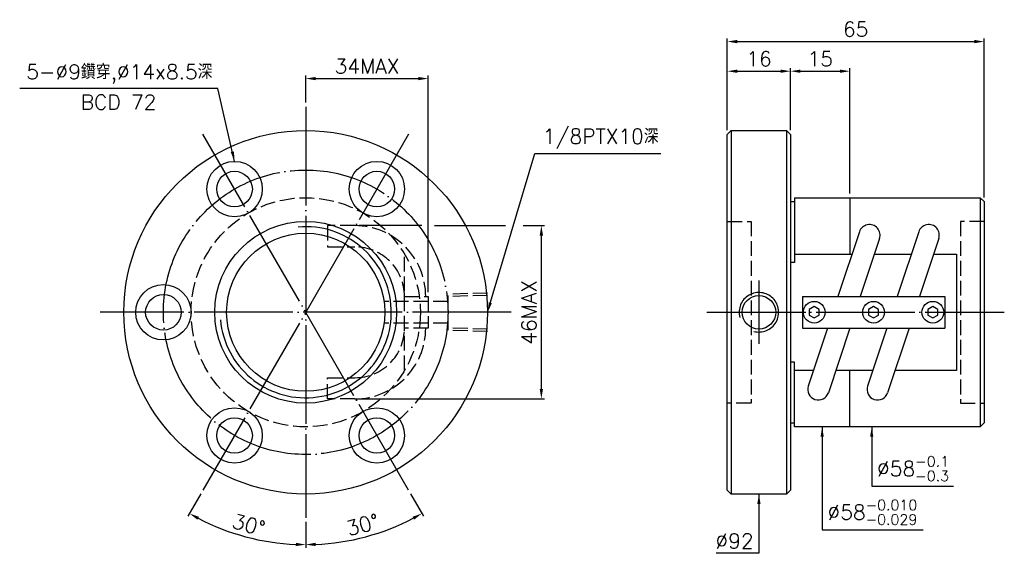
# Model space of a CAD drawing. Header units: millimetres. Extents: x -79 to 170, y 139 to 274.
import ezdxf
from ezdxf.enums import TextEntityAlignment as Align

# ---------------------------------------------------------------- set-up
doc = ezdxf.new("R2010")
doc.units = ezdxf.units.MM
doc.header["$LTSCALE"] = 1.250633
for name, pattern in [('CENTER', [22, 20, -1, 0, -1]), ('DASHED', [4, 3, -1]), ('THIN', [200000, 200000, 0])]:
    doc.linetypes.add(name, pattern=pattern)
for name, color, linetype in [('NT', 7, 'Continuous'), ('NT-DIM', 2, 'Continuous'), ('SH', 7, 'Continuous'), ('SHH', 2, 'Continuous')]:
    doc.layers.add(name, color=color, linetype=linetype)
doc.styles.get("Standard").update_dxf_attribs({"font": 'simplex.shx', "bigfont": 'chineset.shx'})
doc.dimstyles.new('ISO-25', dxfattribs={"dimscale": 1.250633, "dimtxt": 3, "dimasz": 2, "dimexe": 0.646, "dimexo": 0.862, "dimgap": 1, "dimtad": 1, "dimdec": 3, "dimdsep": 46, "dimtxsty": 'Standard', "dimcen": 1.5, "dimclrd": 256, "dimclre": 256, "dimclrt": 256, "dimazin": 2, "dimtfac": 1, "dimtdec": 3, "dimtmove": 0, "dimatfit": 3, "dimfxl": 0, "dimtolj": 1, "dimlwd": -1, "dimlwe": -1, "dimarcsym": 0})

# ---------------------------------------------------------------- blocks, each defined once
blk = doc.blocks.new('*D10')
at = {"layer": 'Defpoints', "color": 0}
for p in [(165, 268.51), (100, 245), (165, 228)]:
    blk.add_point(p, dxfattribs=at)
at = {"layer": 'NT-DIM'}
for p, q in [((100, 246.08), (100, 269.32)), ((165, 229.08), (165, 269.32)), ((102.5, 268.51), (162.5, 268.51))]:
    blk.add_line(p, q, dxfattribs=at)
for points in [[(102.5, 268.93), (102.5, 268.09), (100, 268.51)], [(162.5, 268.93), (162.5, 268.09), (165, 268.51)]]:
    blk.add_solid(points, dxfattribs=at)
at = {"layer": 'NT-DIM', "insert": (132.5, 271.64), "char_height": 3.752, "attachment_point": 5}
blk.add_mtext('\\A1;65', dxfattribs=at)
blk = doc.blocks.new('*D11')
at = {"layer": 'Defpoints', "color": 0}
for p in [(131, 261.01), (116, 245), (131, 229)]:
    blk.add_point(p, dxfattribs=at)
at = {"layer": 'NT-DIM'}
for p, q in [((116, 246.08), (116, 261.82)), ((131, 230.08), (131, 261.82)), ((118.5, 261.01), (128.5, 261.01))]:
    blk.add_line(p, q, dxfattribs=at)
for points in [[(118.5, 261.42), (118.5, 260.59), (116, 261.01)], [(128.5, 261.42), (128.5, 260.59), (131, 261.01)]]:
    blk.add_solid(points, dxfattribs=at)
at = {"layer": 'NT-DIM', "insert": (123.5, 264.13), "char_height": 3.752, "attachment_point": 5}
blk.add_mtext('\\A1;15', dxfattribs=at)
blk = doc.blocks.new('*D12')
at = {"layer": 'Defpoints', "color": 0}
for p in [(116, 261.01), (100, 245), (116, 245)]:
    blk.add_point(p, dxfattribs=at)
at = {"layer": 'NT-DIM'}
for p, q in [((100, 246.08), (100, 261.82)), ((116, 246.08), (116, 261.82)), ((102.5, 261.01), (113.5, 261.01))]:
    blk.add_line(p, q, dxfattribs=at)
for points in [[(102.5, 261.42), (102.5, 260.59), (100, 261.01)], [(113.5, 261.42), (113.5, 260.59), (116, 261.01)]]:
    blk.add_solid(points, dxfattribs=at)
at = {"layer": 'NT-DIM', "insert": (108, 264.13), "char_height": 3.752, "attachment_point": 5}
blk.add_mtext('\\A1;16', dxfattribs=at)
blk = doc.blocks.new('*D14')
at = {"layer": 'Defpoints', "color": 0}
for p in [(24.34, 259.14), (-6.66, 252), (24.34, 204)]:
    blk.add_point(p, dxfattribs=at)
at = {"layer": 'NT-DIM'}
for p, q in [((-6.66, 253.08), (-6.66, 259.95)), ((-4.16, 259.14), (21.84, 259.14)), ((24.34, 205.08), (24.34, 259.95))]:
    blk.add_line(p, q, dxfattribs=at)
for points in [[(-4.16, 259.56), (-4.16, 258.73), (-6.66, 259.14)], [(21.84, 259.56), (21.84, 258.73), (24.34, 259.14)]]:
    blk.add_solid(points, dxfattribs=at)
at = {"layer": 'NT-DIM', "insert": (8.84, 262.27), "char_height": 3.752, "attachment_point": 5}
blk.add_mtext('\\A1;34MAX', dxfattribs=at)
blk = doc.blocks.new('*D15')
at = {"layer": 'Defpoints', "color": 0}
for p in [(5.78, 221.92), (52.96, 221.92), (5.78, 178.08)]:
    blk.add_point(p, dxfattribs=at)
at = {"layer": 'NT-DIM'}
for p, q in [((52.96, 180.58), (52.96, 219.42)), ((6.86, 178.08), (53.77, 178.08))]:
    blk.add_line(p, q, dxfattribs=at)
for points in [[(52.54, 219.42), (53.38, 219.42), (52.96, 221.92)], [(52.54, 180.58), (53.38, 180.58), (52.96, 178.08)]]:
    blk.add_solid(points, dxfattribs=at)
at = {"layer": 'NT-DIM', "insert": (49.83, 200), "char_height": 3.752, "attachment_point": 5, "rotation": 90}
blk.add_mtext('\\A1;46MAX', dxfattribs=at)
blk = doc.blocks.new('*D36')
at = {"layer": 'Defpoints', "color": 0, "linetype": 'Continuous'}
for p in [(-6.66, 252), (19.34, 245.03), (-32.66, 154.97), (-6.66, 148), (-26.77, 144.74)]:
    blk.add_point(p, dxfattribs=at)
at = {"layer": 'SHH', "linetype": 'Continuous'}
for p, q in [((-33.2, 154.03), (-36.47, 148.37)), ((-6.66, 146.92), (-6.66, 140.38))]:
    blk.add_line(p, q, dxfattribs=at)
blk.add_arc((-6.66, 200), 58.81, 242.437, 267.563, dxfattribs=at)
for points in [[(-34.07, 147.5), (-33.67, 148.23), (-36.06, 149.07)], [(-9.15, 141.66), (-9.17, 140.83), (-6.66, 141.19)]]:
    blk.add_solid(points, dxfattribs=at)
at = {"layer": 'SHH', "linetype": 'Continuous', "insert": (-21.07, 146.21), "char_height": 3.752, "attachment_point": 5, "rotation": 345}
blk.add_mtext('\\A1;30°', dxfattribs=at)
blk = doc.blocks.new('*D37')
at = {"layer": 'Defpoints', "color": 0, "linetype": 'Continuous'}
for p in [(-6.66, 252), (-32.66, 245.03), (19.34, 154.97), (-6.66, 148), (3.56, 142.08)]:
    blk.add_point(p, dxfattribs=at)
at = {"layer": 'SHH', "linetype": 'Continuous'}
for p, q in [((19.88, 154.03), (23.15, 148.37)), ((-6.66, 146.92), (-6.66, 140.38))]:
    blk.add_line(p, q, dxfattribs=at)
blk.add_arc((-6.66, 200), 58.81, 272.437, 297.563, dxfattribs=at)
for points in [[(20.36, 148.23), (20.76, 147.5), (22.75, 149.07)], [(-4.15, 140.83), (-4.17, 141.66), (-6.66, 141.19)]]:
    blk.add_solid(points, dxfattribs=at)
at = {"layer": 'SHH', "linetype": 'Continuous', "insert": (7.76, 146.21), "char_height": 3.752, "attachment_point": 5, "rotation": 15}
blk.add_mtext('\\A1;30°', dxfattribs=at)

msp = doc.modelspace()

# ---------------------------------------------------------------- linework, layer by layer
at = {"layer": 'NT', "color": 3, "linetype": 'CENTER'}
for p, q in [((-6.6569, 252), (-6.6569, 148)), ((19.3431, 245.0333), (-32.6569, 154.9667)), ((19.3431, 154.9667), (-32.6569, 245.0333)), ((45.3431, 200), (-58.6569, 200))]:
    msp.add_line(p, q, dxfattribs=at)
at = {"layer": 'NT', "color": 7, "linetype": 'Continuous'}
for p, q in [((100, 245), (101, 246)), ((100, 155), (100, 245)), ((101, 246), (115, 246)), ((101, 246), (101, 154)), ((115, 246), (116, 245)), ((115, 246), (115, 154)), ((116, 245), (116, 155)), ((116, 228), (117, 228)), ((117, 229), (117, 212.6095)), ((117, 229), (164, 229)), ((131, 229), (131, 214.6969)), ((164, 229), (164, 171)), ((164, 229), (165, 228)), ((165, 228), (165, 172)), ((133.4262, 220.3584), (128.0027, 204)), ((148.4262, 220.3584), (143.0027, 204)), ((138.5138, 218.6716), (133.6496, 204)), ((153.5138, 218.6716), (148.6496, 204)), ((117, 212.6095), (116, 212.6095)), ((119, 204), (155, 204)), ((119, 204), (119, 196)), ((155, 204), (155, 196)), ((119, 196), (155, 196)), ((125.3504, 196), (120.4862, 181.3284)), ((130.9973, 196), (125.5738, 179.6416)), ((140.3504, 196), (135.4862, 181.3284)), ((145.9973, 196), (140.5738, 179.6416)), ((117, 187.3905), (116, 187.3905)), ((117, 171), (117, 187.3905)), ((131, 171), (131, 185.3031)), ((116, 172), (117, 172)), ((165, 172), (164, 171)), ((164, 171), (117, 171)), ((101, 154), (100, 155)), ((116, 155), (115, 154)), ((115, 154), (101, 154))]:
    msp.add_line(p, q, dxfattribs=at)
at = {"layer": 'NT', "color": 1, "linetype": 'DASHED'}
for p, q in [((100, 223), (106, 223)), ((106, 223), (106, 177)), ((165, 223), (159, 223)), ((159, 223), (159, 177)), ((18.3431, 185.3031), (18.3431, 214.6969)), ((18.3431, 204), (24.3431, 204)), ((24.3431, 204), (24.3431, 196)), ((24.3431, 196), (18.3431, 196)), ((106, 177), (100, 177)), ((159, 177), (165, 177))]:
    msp.add_line(p, q, dxfattribs=at)
for points in [[(5.7835, 221.9197), (-1.14, 221.9197), (-1.14, 216.5597), (5.7835, 216.5597)], [(5.7835, 178.0803), (-1.14, 178.0803), (-1.14, 183.4403), (5.7835, 183.4403)]]:
    msp.add_lwpolyline(points, dxfattribs=at)
at = {"layer": 'NT', "color": 7, "linetype": 'Continuous'}
for points in [[(117, 214.6969), (131.5492, 214.6969)], [(137.1961, 214.6969), (146.5492, 214.6969)], [(152.1961, 214.6969), (158, 214.6969), (158, 185.3031), (142.4508, 185.3031)], [(121.8039, 185.3031), (117, 185.3031)], [(136.8039, 185.3031), (127.4508, 185.3031)]]:
    msp.add_lwpolyline(points, dxfattribs=at)
for points in [[(122, 201.4434), (120.75, 200.7217), (120.75, 199.2783), (122, 198.5566), (123.25, 199.2783), (123.25, 200.7217)], [(137, 201.4434), (135.75, 200.7217), (135.75, 199.2783), (137, 198.5566), (138.25, 199.2783), (138.25, 200.7217)], [(152, 201.4434), (150.75, 200.7217), (150.75, 199.2783), (152, 198.5566), (153.25, 199.2783), (153.25, 200.7217)]]:
    msp.add_lwpolyline(points, close=True, dxfattribs=at)
for centre, radius in [((-6.6569, 200), 46), ((-24.6569, 231.1769), 7), ((11.3431, 231.1769), 7), ((-24.6569, 231.1769), 4.5), ((11.3431, 231.1769), 4.5), ((-6.6569, 200), 23), ((-6.6569, 200), 20), ((-42.6569, 200), 7), ((-42.6569, 200), 4.5), ((122, 200), 2.75), ((137, 200), 2.75), ((152, 200), 2.75), ((-24.6569, 168.8231), 7), ((11.3431, 168.8231), 7), ((-24.6569, 168.8231), 4.5), ((11.3431, 168.8231), 4.5)]:
    msp.add_circle(centre, radius, dxfattribs=at)
at = {"layer": 'NT', "color": 3, "linetype": 'CENTER'}
msp.add_circle((-6.6569, 200), 36, dxfattribs=at)
at = {"layer": 'NT', "color": 1, "linetype": 'DASHED'}
msp.add_circle((-6.6569, 200), 29, dxfattribs=at)
for centre, radius, start, end in [((5.7835, 204), 17.9197, 0, 90), ((5.7835, 204), 12.5597, 0, 90), ((5.7835, 196), 17.9197, 270, 0), ((5.7835, 196), 12.5597, 270, 0)]:
    msp.add_arc(centre, radius, start, end, dxfattribs=at)
at = {"layer": 'NT', "color": 7, "linetype": 'Continuous'}
for centre, start, end in [((135.97, 219.515), 341.657584, 161.657584), ((150.97, 219.515), 341.657584, 161.657584), ((123.03, 180.485), 161.657584, 341.657584), ((138.03, 180.485), 161.657584, 341.657584)]:
    msp.add_arc(centre, 2.68, start, end, dxfattribs=at)
at = {"layer": 'NT', "color": 5, "linetype": 'THIN'}
msp.add_arc((-6.6569, 200), 21.653, 185, 95, dxfattribs=at)
at = {"layer": 'NT-DIM'}
for p, q in [((22.6879, 221.92), (6.8612, 221.92)), ((25.9413, 221.92), (43.8702, 221.92)), ((48.3169, 221.92), (53.7671, 221.92))]:
    msp.add_line(p, q, dxfattribs=at)
at = {"layer": 'SH', "color": 3, "linetype": 'CENTER'}
msp.add_line((94.8402, 200), (170.0844, 200), dxfattribs=at)
at = {"layer": 'SHH', "color": 3, "linetype": 'CENTER'}
msp.add_line((108, 208), (108, 192), dxfattribs=at)
at = {"layer": 'SHH', "color": 1, "linetype": 'DASHED'}
for p, q in [((39.3431, 204.864), (29.348, 204.5516)), ((29.348, 195.4484), (29.348, 204.5516)), ((39.3431, 204.283), (29.348, 203.9706)), ((29.348, 202.75), (13.3431, 202.75)), ((29.348, 197.25), (13.3431, 197.25)), ((39.3431, 195.717), (29.348, 196.0294)), ((39.3431, 195.136), (29.348, 195.4484))]:
    msp.add_line(p, q, dxfattribs=at)
at = {"layer": 'SHH', "color": 7, "linetype": 'Continuous'}
msp.add_circle((108, 200), 4.25, dxfattribs=at)
at = {"layer": 'SHH', "color": 5, "linetype": 'THIN'}
msp.add_arc((108, 200), 5, 255, 195, dxfattribs=at)

# ---------------------------------------------------------------- texts
at = {"layer": 'NT-DIM'}
msp.add_text('BCD 72', height=3.7519, dxfattribs=at).set_placement((-54.0068, 255.0561), align=Align.TOP_CENTER)
for s, insert, char_height, attachment_point in [('5-%%C9鑽穿,%%C14x8.5深', (-30.2448, 257.8478), 3.751899, 9), ('\\A1;\\A1;%%C58{\\H0.7x;\\S-0.1^ -0.3;}', (137.8937, 157.2657), 3.751899, 7), ('\\A1;\\A1;%%C58{\\H0.7x;\\S-0.010^ -0.029;}', (125.3506, 146.2265), 3.751899, 7), ('\\A1;%%c92', (106.6494, 140.243), 3.7519, 9)]:
    msp.add_mtext(s, dxfattribs=dict(at, insert=insert, char_height=char_height, attachment_point=attachment_point))
at = {"layer": 'SHH', "linetype": 'Continuous', "insert": (53.3193, 241.4045), "char_height": 3.7519, "attachment_point": 7}
msp.add_mtext('1/8PTX10深', dxfattribs=at)

# ---------------------------------------------------------------- dimensions: what is measured, and where the dimension line sits
at = {"layer": 'NT-DIM'}
for base, p1, p2, picture, middle in [((165, 268.5114), (100, 245), (165, 228), '*D10', (132.5, 271.638)), ((116, 261.0076), (100, 245), (116, 245), '*D12', (108, 264.1342)), ((131, 261.0076), (116, 245), (131, 229), '*D11', (123.5, 264.1342))]:
    dim = msp.add_linear_dim(base=base, p1=p1, p2=p2, dimstyle='ISO-25', dxfattribs=at)
    dim.commit()
    dim.dimension.update_dxf_attribs({"geometry": picture, "text_midpoint": middle})
dim = msp.add_linear_dim(base=(24.3431, 259.1439), p1=(-6.6569, 252), p2=(24.3431, 204), text='34MAX', dimstyle='ISO-25', dxfattribs=at)
dim.commit()
dim.dimension.update_dxf_attribs({"geometry": '*D14', "text_midpoint": (8.8431, 262.2705)})
dim = msp.add_linear_dim(base=(52.9592, 221.92), p1=(5.7831, 178.08), p2=(5.7831, 221.92), angle=90, text='46MAX', dimstyle='ISO-25', override={"dimse2": 1}, dxfattribs=at)
dim.commit()
dim.dimension.update_dxf_attribs({"geometry": '*D15', "text_midpoint": (49.8326, 200)})
at = {"layer": 'SHH', "color": 2, "linetype": 'Continuous'}
for base, line2, picture, middle in [((-26.7712, 144.7362), ((19.3431, 245.0333), (-32.6569, 154.9667)), '*D36', (-21.0689, 146.2135)), ((3.5555, 142.083), ((-32.6569, 245.0333), (19.3431, 154.9667)), '*D37', (7.7552, 146.2135))]:
    dim = msp.add_angular_dim_2l(base=base, line1=((-6.6569, 252), (-6.6569, 148)), line2=line2, dimstyle='ISO-25', dxfattribs=at)
    dim.commit()
    dim.dimension.update_dxf_attribs({"geometry": picture, "text_midpoint": middle})

# ---------------------------------------------------------------- leaders
at = {"layer": 'NT-DIM', "annotation_type": 0, "has_hookline": 1}
for points, hookline_direction, text_width in [([(-24.6569, 238.1769), (-28.8941, 256.5972), (-28.9941, 256.5972)], 1, 48.7747), ([(124, 171), (124, 144.9758), (124.1, 144.9758)], 0, 24.1729), ([(136.5431, 171), (136.5431, 156.0151), (136.6431, 156.0151)], 0, 19.2955), ([(108, 154), (108, 138.9924), (107.9, 138.9924)], 1, 9.4691)]:
    msp.add_leader(points, dimstyle='ISO-25', dxfattribs=dict(at, hookline_direction=hookline_direction, text_width=text_width))
at = {"layer": 'SHH', "color": 2, "linetype": 'Continuous', "annotation_type": 0, "has_hookline": 1, "hookline_direction": 0, "text_width": 29.8365}
msp.add_leader([(39.3431, 200), (51.2716, 240.1538), (52.0686, 240.1538)], dimstyle='ISO-25', override={"dimgap": 1, "dimtad": 1}, dxfattribs=at)

doc.saveas('drawing.dxf')
